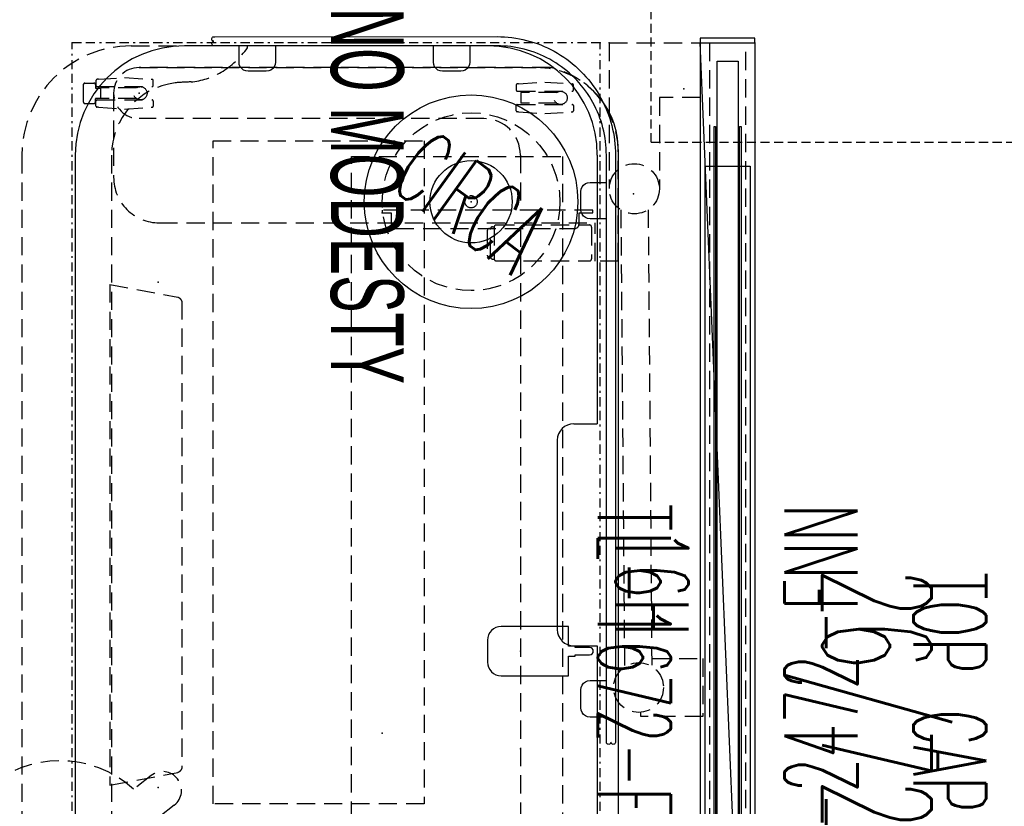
# Model space of a CAD drawing. Header units: inches. Extents: x -44 to 557, y -127 to 150.
# Tile 18 of 250: x 124 to 178, y 45 to 88. Entities that reach past the tile are written whole.
import ezdxf
from ezdxf.enums import TextEntityAlignment as Align

# ---------------------------------------------------------------- set-up
doc = ezdxf.new("R2010")
doc.units = ezdxf.units.IN
doc.header["$MEASUREMENT"] = 0
for name, pattern in [('BORDER', [1.75, 0.5, -0.25, 0.5, -0.25, 0, -0.25]), ('DASHED', [0.8, 0.5, -0.3]), ('DASHEDX2', [1.5, 1, -0.5])]:
    doc.linetypes.add(name, pattern=pattern)
for name, color, linetype in [('A-FURN-3-ECHO-SCREEN', 96, 'Continuous'), ('A-FURN-P-COMP-TEXT2', 86, 'Continuous'), ('A-FURN-P-COMP-TEXT_UTEXT', 7, 'Continuous'), ('A-FURN-P-FILE', 1, 'DASHED'), ('A-FURN-P-LIGHT', 4, 'Continuous'), ('A-FURN-P-LIGHT-TEXT2', 4, 'Continuous'), ('A-FURN-P-PNLS', 5, 'Continuous'), ('A-FURN-P-PNLS-CON', 104, 'Continuous'), ('A-FURN-P-PNLS-CON-SYMBOL', 104, 'Continuous'), ('A-FURN-P-PNLS-CON-TEXT2', 104, 'Continuous'), ('A-FURN-P-PNLS-TEXT2', 5, 'Continuous'), ('A-FURN-P-PNLS-TEXT3', 4, 'Continuous'), ('A-FURN-P-POWR', 230, 'Continuous'), ('A-FURN-P-TABLE', 3, 'Continuous'), ('A-FURN-P-TABLE-BORDER', 2, 'Continuous'), ('A-FURN-P-TABLE-EXTENDED-HEIGHT', 3, 'Continuous'), ('A-FURN-P-TABLE-SUPPORT', 202, 'Continuous'), ('A-FURN-P-TABLE-SWING', 3, 'Continuous'), ('A-FURN-P-TEXT_UTEXT', 7, 'Continuous'), ('A-FURN-P-WKSF-ACC', 202, 'Continuous'), ('PSATTR', 7, 'Continuous')]:
    doc.layers.add(name, color=color, linetype=linetype)
doc.styles.add('0', font='TXT.SHX')
doc.styles.add('CAD_FNT', font='TXT.SHX', dxfattribs={"width": 0.6})
doc.styles.add('PMSymText', font='txt.shx', dxfattribs={"width": 0.65})
doc.styles.get("Standard").update_dxf_attribs({"font": 'arial.ttf'})

# ---------------------------------------------------------------- blocks, each defined once
blk = doc.blocks.new('VZFF1-XX72-BN-2D')
at = {"layer": 'A-FURN-P-PNLS'}
for p, q in [((0, 0), (0, 3)), ((0, 3), (72, 3)), ((0, 0), (72, 0))]:
    blk.add_line(p, q, dxfattribs=at)
for p in [(0, 3), (0, 0)]:
    blk.add_point(p, dxfattribs=at)
at = {"layer": 'A-FURN-P-PNLS-TEXT2', "style": 'CAD_FNT', "width": 0.55, "flags": 8}
blk.add_attdef('ITEXT2', text='', height=6, dxfattribs=at).set_placement((36, 9.699), align=Align.MIDDLE_CENTER)
at = {"layer": 'A-FURN-P-PNLS-TEXT3', "style": 'CAD_FNT', "width": 0.55, "flags": 8}
blk.add_attdef('ITEXT3', text='', height=2.5, dxfattribs=at).set_placement((69.754, -2.5), align=Align.MIDDLE_CENTER)
at = {"layer": 'A-FURN-P-TEXT_UTEXT', "style": 'PMSymText', "width": 0.65, "flags": 8}
for tag, p in [('PSUT1', (35.702, -10)), ('PSUT3', (35.702, -22))]:
    blk.add_attdef(tag, text='', height=4, dxfattribs=at).set_placement(p, align=Align.CENTER)
at = {"layer": 'A-FURN-P-TEXT_UTEXT', "style": 'PMSymText', "width": 0.65}
blk.add_attdef('PSUT2', text='', height=4, dxfattribs=at).set_placement((35.702, -16), align=Align.CENTER)
at = {"layer": 'PSATTR', "flags": 1}
for tag in ['PSON', 'PSMC', 'PSDH', 'PSPN', 'PSQT', 'PSEC', 'PST5', 'PST4', 'PST3', 'PST2', 'PST1']:
    blk.add_attdef(tag, text='', height=1, dxfattribs=at).set_placement((0, 0), align=Align.TOP_CENTER)
blk = doc.blocks.new('VZTI-XX72-NN-2D')
at = {"layer": 'A-FURN-P-PNLS', "linetype": 'DASHEDX2'}
blk.add_line((0, 0.5), (72, 0.5), dxfattribs=at)
at = {"layer": 'A-FURN-P-PNLS'}
for p in [(0, 0), (72, 0)]:
    blk.add_point(p, dxfattribs=at)
at = {"layer": 'A-FURN-P-PNLS-TEXT2', "style": 'CAD_FNT', "width": 0.55, "flags": 8}
blk.add_attdef('ITEXT2', text='', height=4, dxfattribs=at).set_placement((36, -1.625), align=Align.TOP_CENTER)
at = {"layer": 'A-FURN-P-TEXT_UTEXT', "style": 'PMSymText', "width": 0.65, "flags": 8}
for tag, p in [('PSUT1', (34.989, -11.626)), ('PSUT3', (34.989, -23.626))]:
    blk.add_attdef(tag, text='', height=4, dxfattribs=at).set_placement(p, align=Align.CENTER)
at = {"layer": 'A-FURN-P-TEXT_UTEXT', "style": 'PMSymText', "width": 0.65}
blk.add_attdef('PSUT2', text='', height=4, dxfattribs=at).set_placement((34.989, -17.626), align=Align.CENTER)
at = {"layer": 'PSATTR', "flags": 1}
for tag in ['PSON', 'PSMC', 'PSDH', 'PSPN', 'PSQT', 'PSEC', 'PST5', 'PST4', 'PST3', 'PST2', 'PST1']:
    blk.add_attdef(tag, text='', height=1, dxfattribs=at).set_placement((0, 0), align=Align.TOP_CENTER)
blk = doc.blocks.new('VZCE-XX00-P-2D')
at = {"layer": 'A-FURN-P-PNLS-CON'}
for p, q in [((0.25, 3), (0, 3)), ((0, 3), (0, 0)), ((0.25, 0), (0.25, 3)), ((0, 0), (0.25, 0))]:
    blk.add_line(p, q, dxfattribs=at)
for p in [(0, 3), (0, 0)]:
    blk.add_point(p, dxfattribs=at)
at = {"layer": 'A-FURN-P-PNLS-CON-SYMBOL'}
for p, q in [((16.25, 7), (6.25, 7)), ((6.25, 7), (6.25, -4)), ((16.25, -4), (16.25, 7)), ((6.25, -4), (16.25, -4))]:
    blk.add_line(p, q, dxfattribs=at)
at = {"layer": 'A-FURN-P-PNLS-CON-TEXT2', "style": 'CAD_FNT', "width": 0.55, "flags": 8}
for tag, p in [('ITEXT2', (11.25, 4)), ('ITEXT3', (11.25, -1))]:
    blk.add_attdef(tag, text='', height=4, dxfattribs=at).set_placement(p, align=Align.MIDDLE_CENTER)
at = {"layer": 'A-FURN-P-TEXT_UTEXT', "style": 'PMSymText', "width": 0.65, "flags": 8}
for tag, p in [('PSUT1', (7.549, -10.002)), ('PSUT3', (7.549, -22.002))]:
    blk.add_attdef(tag, text='', height=4, dxfattribs=at).set_placement(p, align=Align.CENTER)
at = {"layer": 'A-FURN-P-TEXT_UTEXT', "style": 'PMSymText', "width": 0.65}
blk.add_attdef('PSUT2', text='', height=4, dxfattribs=at).set_placement((7.549, -16.002), align=Align.CENTER)
at = {"layer": 'PSATTR', "flags": 1}
for tag in ['PSON', 'PSMC', 'PSDH', 'PSPN', 'PSQT', 'PSEC', 'PST5', 'PST4', 'PST3', 'PST2', 'PST1']:
    blk.add_attdef(tag, text='', height=1, dxfattribs=at).set_placement((0, 0), align=Align.TOP_CENTER)
blk = doc.blocks.new('VZCC-0072-X-2D')
at = {"layer": 'A-FURN-P-PNLS'}
blk.add_line((72, 3), (0, 0), dxfattribs=at)
for p in [(0, 3), (0, 0)]:
    blk.add_point(p, dxfattribs=at)
at = {"layer": 'A-FURN-P-PNLS-TEXT2', "style": '0', "width": 0.55, "flags": 8}
blk.add_attdef('ITEXT2', text='', height=4, dxfattribs=at).set_placement((35.641, 10.508), align=Align.BOTTOM_CENTER)
at = {"layer": 'A-FURN-P-TEXT_UTEXT', "style": 'PMSymText', "width": 0.65, "flags": 8}
for tag, p in [('PSUT1', (34.989, -7.297)), ('PSUT3', (34.989, -19.297))]:
    blk.add_attdef(tag, text='', height=4, dxfattribs=at).set_placement(p, align=Align.CENTER)
at = {"layer": 'A-FURN-P-TEXT_UTEXT', "style": 'PMSymText', "width": 0.65}
blk.add_attdef('PSUT2', text='', height=4, dxfattribs=at).set_placement((34.989, -13.297), align=Align.CENTER)
at = {"layer": 'PSATTR', "flags": 1}
for tag in ['PSON', 'PSMC', 'PSDH', 'PSPN', 'PSQT', 'PSEC', 'PST5', 'PST4', 'PST3', 'PST2', 'PST1']:
    blk.add_attdef(tag, text='', height=1, dxfattribs=at).set_placement((0, 0), align=Align.TOP_CENTER)
blk = doc.blocks.new('STUC-XX72-FRZ-2D')
at = {"layer": 'A-FURN-P-WKSF-ACC'}
for p, q in [((6.763, -0.264), (65.237, -0.264)), ((6.763, -2.736), (6.763, -0.264)), ((1, -0.924), (71, -0.924)), ((1, -2.076), (1, -0.924)), ((4.597, -0.753), (67.403, -0.753)), ((4.597, -0.842), (4.597, -0.753)), ((67.403, -0.842), (4.597, -0.842)), ((71, -2.076), (1, -2.076)), ((4.597, -2.158), (67.403, -2.158)), ((4.597, -2.247), (4.597, -2.158)), ((67.403, -2.247), (4.597, -2.247)), ((65.237, -2.736), (6.763, -2.736))]:
    blk.add_line(p, q, dxfattribs=at)
at = {"layer": 'A-FURN-P-WKSF-ACC', "linetype": 'DASHEDX2'}
for p in [(0, 0), (0, -3)]:
    blk.add_point(p, dxfattribs=at)
at = {"layer": 'A-FURN-P-COMP-TEXT2', "style": '0', "width": 0.55, "flags": 8}
blk.add_attdef('ITEXT2', text='', height=4, dxfattribs=at).set_placement((29.623, -5.658), align=Align.MIDDLE_CENTER)
at = {"layer": 'A-FURN-P-TEXT_UTEXT', "style": 'PMSymText', "width": 0.65, "flags": 8}
for tag, p in [('PSUT1', (34.988, -13.738)), ('PSUT3', (34.988, -25.738))]:
    blk.add_attdef(tag, text='', height=4, dxfattribs=at).set_placement(p, align=Align.CENTER)
at = {"layer": 'A-FURN-P-TEXT_UTEXT', "style": 'PMSymText', "width": 0.65}
blk.add_attdef('PSUT2', text='', height=4, dxfattribs=at).set_placement((34.988, -19.738), align=Align.CENTER)
at = {"layer": 'PSATTR', "flags": 1}
for tag in ['PSON', 'PSMC', 'PSDH', 'PSPN', 'PSQT', 'PSEC', 'PST5', 'PST4', 'PST3', 'PST2', 'PST1']:
    blk.add_attdef(tag, text='', height=1, dxfattribs=at).set_placement((0, 0), align=Align.TOP_CENTER)
blk = doc.blocks.new('ATWT-0254-ZRN-2D')
at = {"layer": 'A-FURN-P-TABLE', "linetype": 'DASHEDX2'}
for p, q in [((8.286, 1.324), (0.286, 1.324)), ((8.286, 1.324), (8.286, -3.676)), ((-0.88, 0.69), (-25.966, 0.489)), ((-28.687, -3.817), (-28.687, -0.41)), ((-28.687, -0.41), (-28.455, -0.41)), ((-0.868, -0.811), (-25.936, -1.011)), ((-25.5, -1.007), (-25.5, -3.817)), ((5.286, -1.426), (0.286, -1.426)), ((5.286, -3.676), (5.286, -1.426)), ((8.286, -3.676), (5.286, -3.676)), ((-25.5, -3.817), (-28.687, -3.817))]:
    blk.add_line(p, q, dxfattribs=at)
for centre, radius in [((-27.094, -0.284), 1.367), ((0.278, -0.051), 1.375)]:
    blk.add_circle(centre, radius, dxfattribs=at)
for p in [(0, 0), (5.772, -2.764)]:
    blk.add_point(p, dxfattribs=at)
at = {"layer": 'A-FURN-P-TABLE-SWING', "linetype": 'DASHEDX2', "ltscale": 0.5}
for q in [(2.831, -52.476), (10.155, -0.982)]:
    blk.add_line((2.831, -0.982), q, dxfattribs=at)
blk.add_arc((1.31, -2.357), 67.628, 24.19884, 247.14298, dxfattribs=at)
at = {"layer": 'A-FURN-P-TEXT_UTEXT', "style": 'PMSymText', "width": 0.65, "flags": 8}
for tag, p in [('PSUT1', (0.13, -70.68)), ('PSUT3', (0.13, -82.68))]:
    blk.add_attdef(tag, text='', height=4, dxfattribs=at).set_placement(p, align=Align.CENTER)
at = {"layer": 'A-FURN-P-TEXT_UTEXT', "style": 'PMSymText', "width": 0.65}
blk.add_attdef('PSUT2', text='', height=4, dxfattribs=at).set_placement((0.13, -76.68), align=Align.CENTER)
at = {"layer": 'PSATTR', "flags": 1}
for tag in ['PSON', 'PSMC', 'PSDH', 'PSPN', 'PSQT', 'PSEC', 'PST5', 'PST4', 'PST3', 'PST2', 'PST1']:
    blk.add_attdef(tag, text='', height=1, dxfattribs=at).set_placement((0, 0), align=Align.TOP_CENTER)
blk = doc.blocks.new('TFPA-2954-LJSTCUNN-2D')
at = {"layer": 'A-FURN-P-TABLE'}
for p, q in [((6.16, -0.16), (20.911, -0.16)), ((20.911, -1.447), (20.911, -0.16)), ((33.089, -1.447), (33.089, -0.16)), ((33.089, -0.16), (47.84, -0.16)), ((21.811, -2.36), (32.189, -2.36)), ((0.16, -6.16), (0.16, -22.84)), ((6.16, -28.84), (47.84, -28.84))]:
    blk.add_line(p, q, dxfattribs=at)
at = {"layer": 'A-FURN-P-TABLE', "linetype": 'DASHEDX2'}
for p, q in [((0.278, -19.376, 0), (0.16, -19.376, 0)), ((6.16, -26.84), (47.84, -26.84))]:
    blk.add_line(p, q, dxfattribs=at)
at = {"layer": 'A-FURN-P-TABLE'}
for centre, radius, start, end in [((6.16, -6.16), 6, 90, 180), ((21.818, -1.454), 0.907, 179.5705, 269.5705), ((32.182, -1.454), 0.907, 270.4295, 0.4295), ((6.16, -22.84), 6, 180, 270)]:
    blk.add_arc(centre, radius, start, end, dxfattribs=at)
at = {"layer": 'A-FURN-P-TABLE', "linetype": 'DASHEDX2'}
for centre, radius, start, end in [((-2.542, -23.322, 0), 4.85, 31.0245, 54.4419), ((-1.948, -22.874, 0), 4.11, 5.5557, 29.9554), ((17.832, -22.031), 15.695, 181.6273, 184.8191), ((6.167, -22.832), 4.008, 187.4159, 269.8991)]:
    blk.add_arc(centre, radius, start, end, dxfattribs=at)
at = {"layer": 'A-FURN-P-TABLE'}
for p in [(0, 0), (13.128, -24.277), (40.872, -24.277), (2.756, -25.326), (0, -29)]:
    blk.add_point(p, dxfattribs=at)
at = {"layer": 'A-FURN-P-TABLE-BORDER', "linetype": 'BORDER'}
for p, q in [((54, 0), (0, 0)), ((0, 0), (0, -29)), ((54, -29), (0, -29))]:
    blk.add_line(p, q, dxfattribs=at)
at = {"layer": 'A-FURN-P-TABLE-EXTENDED-HEIGHT', "linetype": 'DASHEDX2'}
for p, q in [((0.16, -25.765), (0.16, -22.84)), ((6.16, -31.765), (47.84, -31.765))]:
    blk.add_line(p, q, dxfattribs=at)
blk.add_arc((6.16, -25.765), 6, 180, 270, dxfattribs=at)
at = {"layer": 'A-FURN-P-TABLE-SUPPORT'}
blk.add_line((5.856, 0.987), (48.144, 0.987), dxfattribs=at)
at = {"layer": 'A-FURN-P-TABLE-SUPPORT', "linetype": 'DASHEDX2'}
for p, q in [((9.19, -0.41), (9.19, -11.98)), ((9.324, -0.41), (9.19, -0.41)), ((9.324, -1.16), (9.324, -0.41)), ((10.112, -0.469), (11.844, -0.469)), ((9.994, -5.709), (9.994, -0.587)), ((11.962, -5.709), (11.962, -0.587)), ((2.151, -3.04), (2.249, -1.59)), ((2.249, -1.59), (2.249, -1.525)), ((2.593, -1.465), (2.309, -1.465)), ((2.653, -4.555), (2.653, -1.525)), ((3.381, -4.555), (3.381, -1.525)), ((3.441, -1.465), (3.725, -1.465)), ((3.785, -1.59), (3.785, -1.525)), ((3.883, -3.04), (3.785, -1.59)), ((9.94, -1.16), (9.324, -1.16)), ((10.19, -11.23), (10.19, -1.41)), ((2.725, -2.391), (2.725, -4.365)), ((3.308, -2.391), (3.309, -4.365)), ((2.249, -4.485), (2.151, -3.04)), ((3.785, -4.485), (3.883, -3.04)), ((1.356, -25.326), (1.356, -3.513)), ((2.249, -4.485), (2.249, -4.555)), ((2.309, -4.615), (2.593, -4.615)), ((2.725, -4.365), (3.309, -4.365)), ((3.725, -4.615), (3.441, -4.615)), ((3.785, -4.485), (3.785, -4.555)), ((6.156, -4.383), (9.19, -4.383)), ((10.19, -4.383), (43.809, -4.383)), ((10.092, -5.91), (10.092, -5.825)), ((10.112, -5.827), (11.844, -5.827)), ((11.864, -5.91), (11.864, -5.825)), ((4.156, -6.383), (4.156, -25.326)), ((10.191, -6.085), (10.191, -6.026)), ((11.746, -6.028), (10.21, -6.028)), ((10.309, -6.202), (11.648, -6.202)), ((11.766, -6.085), (11.766, -6.026)), ((9.324, -11.98), (9.324, -11.48)), ((9.324, -11.48), (9.94, -11.48)), ((9.19, -11.98), (9.324, -11.98)), ((1.901, -26.121), (1.999, -24.671)), ((1.999, -24.671), (1.999, -24.606)), ((2.343, -24.546), (2.059, -24.546)), ((2.403, -27.636), (2.403, -24.606)), ((3.131, -27.636), (3.131, -24.606)), ((3.191, -24.546), (3.475, -24.546)), ((3.535, -24.671), (3.535, -24.606)), ((3.633, -26.121), (3.535, -24.671)), ((2.475, -25.472), (2.475, -27.446)), ((3.058, -25.472), (3.059, -27.446)), ((1.999, -27.566), (1.901, -26.121)), ((3.535, -27.566), (3.633, -26.121)), ((1.999, -27.566), (1.999, -27.636)), ((2.475, -27.446), (3.059, -27.446)), ((2.491, -27.7), (2.491, -27.446)), ((3.043, -27.7), (3.043, -27.446)), ((3.535, -27.566), (3.535, -27.636)), ((2.059, -27.696), (2.343, -27.696)), ((2.205, -28.305), (2.205, -27.805)), ((2.28, -27.73), (2.461, -27.73)), ((3.255, -27.73), (3.073, -27.73)), ((3.475, -27.696), (3.191, -27.696)), ((3.33, -28.305), (3.33, -27.805)), ((3.255, -28.38), (2.268, -28.38))]:
    blk.add_line(p, q, dxfattribs=at)
for centre in [(3.017, -2.174), (2.767, -25.255)]:
    blk.add_circle(centre, 0.364, dxfattribs=at)
at = {"layer": 'A-FURN-P-TABLE-SUPPORT'}
blk.add_arc((5.853, -3.501), 4.488, 89.9633, 131.8886, dxfattribs=at)
at = {"layer": 'A-FURN-P-TABLE-SUPPORT', "linetype": 'DASHEDX2'}
for centre, radius, start, end in [((5.849, -3.512), 4.493, 131.7593, 180.0168), ((10.112, -0.587), 0.118, 89.7865, 179.7849), ((11.845, -0.587), 0.118, 0.2151, 90.2135), ((2.344, -1.56), 0.101, 110.1785, 159.812), ((2.574, -1.544), 0.081, 13.4055, 76.5945), ((3.46, -1.544), 0.081, 103.4055, 166.5945), ((3.69, -1.56), 0.101, 20.188, 69.8215), ((9.94, -1.41), 0.25, 0, 90), ((2.344, -4.521), 0.101, 200.188, 249.8215), ((2.574, -4.537), 0.081, 283.4055, 346.5945), ((3.46, -4.537), 0.081, 193.4055, 256.5945), ((3.69, -4.521), 0.101, 290.1785, 339.812), ((6.156, -6.383), 2, 90, 180), ((10.112, -5.709), 0.118, 180.2151, 270.2135), ((10.21, -5.91), 0.118, 180.2151, 270.2135), ((11.746, -5.91), 0.118, 269.7865, 359.7849), ((11.845, -5.709), 0.118, 269.7865, 359.7849), ((10.308, -6.084), 0.118, 180.2151, 270.2135), ((11.648, -6.084), 0.118, 269.7865, 359.7849), ((9.94, -11.23), 0.25, 270, 360), ((2.094, -24.641), 0.101, 110.1785, 159.812), ((2.324, -24.625), 0.081, 13.4055, 76.5945), ((3.21, -24.625), 0.081, 103.4055, 166.5945), ((3.44, -24.641), 0.101, 20.188, 69.8215), ((2.756, -25.326), 1.4, 180, 0), ((2.094, -27.602), 0.101, 200.188, 249.8215), ((2.28, -27.805), 0.075, 90, 180), ((2.324, -27.618), 0.081, 283.4055, 346.5945), ((2.461, -27.7), 0.03, 269.9997, 0.0001), ((3.073, -27.7), 0.03, 179.9999, 270.0003), ((3.21, -27.618), 0.081, 193.4055, 256.5945), ((3.255, -27.805), 0.075, 0, 90), ((3.44, -27.602), 0.101, 290.1785, 339.812), ((2.28, -28.305), 0.075, 180, 270), ((3.255, -28.305), 0.075, 270, 0)]:
    blk.add_arc(centre, radius, start, end, dxfattribs=at)
at = {"layer": 'A-FURN-P-TEXT_UTEXT', "style": 'PMSymText', "width": 0.65, "flags": 8}
for tag, p in [('PSUT1', (25.991, -37.765)), ('PSUT3', (25.991, -49.765))]:
    blk.add_attdef(tag, text='', height=4, dxfattribs=at).set_placement(p, align=Align.CENTER)
at = {"layer": 'A-FURN-P-TEXT_UTEXT', "style": 'PMSymText', "width": 0.65}
blk.add_attdef('PSUT2', text='', height=4, dxfattribs=at).set_placement((25.991, -43.765), align=Align.CENTER)
at = {"layer": 'PSATTR', "flags": 1}
for tag in ['PSON', 'PSMC', 'PSDH', 'PSPN', 'PSQT', 'PSEC', 'PST5', 'PST4', 'PST3', 'PST2', 'PST1']:
    blk.add_attdef(tag, text='', height=1, dxfattribs=at).set_placement((0, 0), align=Align.TOP_CENTER)
blk = doc.blocks.new('STUP-XX54-FPLXUC-2D')
at = {"layer": 'A-FURN-3-ECHO-SCREEN'}
for p, q in [((4.15, 0.524), (4.346, 0.583)), ((4.346, 0.583), (4.543, 0.637)), ((4.543, 0.637), (4.741, 0.685)), ((4.741, 0.685), (4.941, 0.726)), ((4.941, 0.726), (5.142, 0.761)), ((5.142, 0.761), (5.345, 0.79)), ((5.345, 0.79), (5.548, 0.813)), ((5.548, 0.813), (5.751, 0.829)), ((5.751, 0.829), (5.955, 0.838)), ((5.955, 0.838), (6.159, 0.841)), ((6.159, 0.841), (38.359, 0.841)), ((38.359, 0.841), (38.396, 0.838)), ((38.412, 0.597), (38.375, 0.591)), ((38.375, 0.591), (38.412, 0.585)), ((38.396, 0.838), (38.432, 0.827)), ((38.446, 0.612), (38.412, 0.597)), ((38.412, 0.585), (38.446, 0.569)), ((38.432, 0.827), (38.462, 0.806)), ((38.473, 0.637), (38.446, 0.612)), ((38.446, 0.569), (38.473, 0.544)), ((38.462, 0.806), (38.484, 0.777)), ((38.491, 0.669), (38.473, 0.637)), ((38.473, 0.544), (38.491, 0.512)), ((38.484, 0.777), (38.498, 0.742)), ((38.5, 0.705), (38.491, 0.669)), ((38.498, 0.742), (38.5, 0.705)), ((2.85, -0.064), (3.028, 0.037)), ((3.028, 0.037), (3.208, 0.133)), ((3.208, 0.133), (3.392, 0.223)), ((3.392, 0.223), (3.578, 0.307)), ((3.578, 0.307), (3.766, 0.385)), ((3.766, 0.385), (3.957, 0.457)), ((3.957, 0.457), (4.15, 0.524)), ((4.305, 0.047), (4.127, -0.015)), ((4.486, 0.102), (4.305, 0.047)), ((4.667, 0.152), (4.486, 0.102)), ((4.851, 0.196), (4.667, 0.152)), ((5.035, 0.234), (4.851, 0.196)), ((5.221, 0.266), (5.035, 0.234)), ((5.407, 0.293), (5.221, 0.266)), ((5.595, 0.314), (5.407, 0.293)), ((5.783, 0.328), (5.595, 0.314)), ((5.971, 0.337), (5.783, 0.328)), ((6.159, 0.34), (5.971, 0.337)), ((38.324, 0.341), (6.159, 0.34)), ((38.359, 0.341), (38.324, 0.341)), ((38.396, 0.343), (38.359, 0.341)), ((38.432, 0.354), (38.396, 0.343)), ((38.462, 0.375), (38.432, 0.354)), ((38.484, 0.405), (38.462, 0.375)), ((38.498, 0.439), (38.484, 0.405)), ((38.491, 0.512), (38.5, 0.476)), ((38.5, 0.476), (38.498, 0.439)), ((2.016, -0.65), (2.175, -0.523)), ((2.175, -0.523), (2.338, -0.399)), ((2.338, -0.399), (2.505, -0.283)), ((2.505, -0.283), (2.676, -0.171)), ((2.676, -0.171), (2.85, -0.064)), ((3.105, -0.495), (2.945, -0.594)), ((3.269, -0.402), (3.105, -0.495)), ((3.436, -0.314), (3.269, -0.402)), ((3.605, -0.231), (3.436, -0.314)), ((3.777, -0.153), (3.605, -0.231)), ((3.951, -0.081), (3.777, -0.153)), ((4.127, -0.015), (3.951, -0.081)), ((1.421, -1.209), (1.563, -1.063)), ((1.563, -1.063), (1.709, -0.92)), ((1.709, -0.92), (1.86, -0.783)), ((1.86, -0.783), (2.016, -0.65)), ((2.335, -1.037), (2.192, -1.159)), ((2.482, -0.919), (2.335, -1.037)), ((2.633, -0.806), (2.482, -0.919)), ((2.787, -0.697), (2.633, -0.806)), ((2.945, -0.594), (2.787, -0.697)), ((1.023, -1.675), (1.15, -1.516)), ((1.15, -1.516), (1.283, -1.36)), ((1.283, -1.36), (1.421, -1.209)), ((1.786, -1.552), (1.659, -1.692)), ((1.917, -1.417), (1.786, -1.552)), ((2.052, -1.286), (1.917, -1.417)), ((2.192, -1.159), (2.052, -1.286)), ((0.671, -2.176), (0.783, -2.005)), ((0.783, -2.005), (0.899, -1.838)), ((0.899, -1.838), (1.023, -1.675)), ((1.306, -2.133), (1.197, -2.287)), ((1.419, -1.982), (1.306, -2.133)), ((1.537, -1.833), (1.419, -1.982)), ((1.659, -1.692), (1.537, -1.833)), ((0.367, -2.708), (0.463, -2.528)), ((0.463, -2.528), (0.564, -2.35)), ((0.564, -2.35), (0.671, -2.176)), ((0.995, -2.605), (0.902, -2.769)), ((1.094, -2.445), (0.995, -2.605)), ((1.197, -2.287), (1.094, -2.445)), ((0.115, -3.266), (0.193, -3.078)), ((0.193, -3.078), (0.277, -2.891)), ((0.277, -2.891), (0.367, -2.708)), ((0.731, -3.105), (0.653, -3.277)), ((0.814, -2.936), (0.731, -3.105)), ((0.902, -2.769), (0.814, -2.936)), ((-0.083, -3.846), (-0.024, -3.65)), ((-0.024, -3.65), (0.043, -3.457)), ((0.043, -3.457), (0.115, -3.266)), ((0.515, -3.627), (0.454, -3.805)), ((0.581, -3.451), (0.515, -3.627)), ((0.653, -3.277), (0.581, -3.451)), ((-0.226, -4.441), (-0.185, -4.241)), ((-0.185, -4.241), (-0.137, -4.043)), ((-0.137, -4.043), (-0.083, -3.846)), ((0.348, -4.167), (0.304, -4.351)), ((0.398, -3.986), (0.348, -4.167)), ((0.454, -3.805), (0.398, -3.986)), ((-0.313, -5.048), (-0.29, -4.845)), ((-0.29, -4.845), (-0.261, -4.642)), ((-0.261, -4.642), (-0.226, -4.441)), ((0.234, -4.721), (0.207, -4.907)), ((0.266, -4.535), (0.234, -4.721)), ((0.304, -4.351), (0.266, -4.535)), ((-0.338, -5.455), (-0.329, -5.251)), ((-0.329, -5.251), (-0.313, -5.048)), ((0.172, -5.281), (0.163, -5.471)), ((0.187, -5.095), (0.172, -5.281)), ((0.207, -4.907), (0.187, -5.095)), ((-0.341, -5.659), (-0.338, -5.455)), ((-0.34, -21.163), (-0.341, -5.659)), ((0.163, -5.471), (0.16, -5.659)), ((0.16, -5.659), (0.16, -21.198)), ((-0.34, -21.198), (-0.34, -21.163)), ((-0.338, -21.235), (-0.34, -21.198)), ((-0.327, -21.271), (-0.338, -21.235)), ((-0.306, -21.301), (-0.327, -21.271)), ((-0.276, -21.323), (-0.306, -21.301)), ((-0.242, -21.337), (-0.276, -21.323)), ((-0.205, -21.339), (-0.242, -21.337)), ((-0.169, -21.33), (-0.205, -21.339)), ((-0.137, -21.312), (-0.169, -21.33)), ((-0.112, -21.285), (-0.137, -21.312)), ((-0.096, -21.251), (-0.112, -21.285)), ((-0.09, -21.214), (-0.096, -21.251)), ((-0.084, -21.251), (-0.09, -21.214)), ((-0.069, -21.285), (-0.084, -21.251)), ((-0.044, -21.312), (-0.069, -21.285)), ((-0.012, -21.33), (-0.044, -21.312)), ((0.024, -21.339), (-0.012, -21.33)), ((0.061, -21.337), (0.024, -21.339)), ((0.096, -21.323), (0.061, -21.337)), ((0.125, -21.301), (0.096, -21.323)), ((0.147, -21.271), (0.125, -21.301)), ((0.157, -21.235), (0.147, -21.271)), ((0.16, -21.198), (0.157, -21.235))]:
    blk.add_line(p, q, dxfattribs=at)
at = {"layer": 'A-FURN-3-ECHO-SCREEN', "linetype": 'DASHEDX2'}
for p, q in [((7.659, -0.559), (7.659, 0.341)), ((9.659, 0.341), (9.659, -0.559)), ((35, -0.559), (35, 0.341)), ((37, 0.341), (37, -0.559)), ((7.676, -0.689), (7.659, -0.559)), ((7.726, -0.809), (7.676, -0.689)), ((7.806, -0.913), (7.726, -0.809)), ((7.909, -0.992), (7.806, -0.913)), ((8.03, -1.042), (7.909, -0.992)), ((8.159, -1.059), (8.03, -1.042)), ((9.159, -1.059), (8.159, -1.059)), ((9.289, -1.042), (9.159, -1.059)), ((9.409, -0.992), (9.289, -1.042)), ((9.513, -0.913), (9.409, -0.992)), ((9.592, -0.809), (9.513, -0.913)), ((9.642, -0.689), (9.592, -0.809)), ((9.659, -0.559), (9.642, -0.689)), ((35.017, -0.689), (35, -0.559)), ((35.067, -0.809), (35.017, -0.689)), ((35.146, -0.913), (35.067, -0.809)), ((35.25, -0.992), (35.146, -0.913)), ((35.371, -1.042), (35.25, -0.992)), ((35.5, -1.059), (35.371, -1.042)), ((36.5, -1.059), (35.5, -1.059)), ((36.629, -1.042), (36.5, -1.059)), ((36.75, -0.992), (36.629, -1.042)), ((36.854, -0.913), (36.75, -0.992)), ((36.933, -0.809), (36.854, -0.913)), ((36.983, -0.689), (36.933, -0.809)), ((37, -0.559), (36.983, -0.689)), ((0.16, -7.16), (1.06, -7.16)), ((1.06, -7.16), (1.189, -7.177)), ((1.189, -7.177), (1.31, -7.227)), ((1.31, -7.227), (1.414, -7.306)), ((1.414, -7.306), (1.493, -7.41)), ((1.493, -7.41), (1.543, -7.531)), ((1.543, -7.531), (1.56, -7.66)), ((1.56, -7.66), (1.56, -8.66)), ((1.06, -9.16), (0.16, -9.16)), ((1.189, -9.143), (1.06, -9.16)), ((1.31, -9.093), (1.189, -9.143)), ((1.414, -9.014), (1.31, -9.093)), ((1.493, -8.91), (1.414, -9.014)), ((1.543, -8.789), (1.493, -8.91)), ((1.56, -8.66), (1.543, -8.789)), ((0.16, -17.839), (1.06, -17.839)), ((1.06, -17.839), (1.189, -17.856)), ((1.189, -17.856), (1.31, -17.906)), ((1.31, -17.906), (1.414, -17.986)), ((1.414, -17.986), (1.493, -18.089)), ((1.493, -18.089), (1.543, -18.21)), ((1.543, -18.21), (1.56, -18.339)), ((1.56, -18.339), (1.56, -19.339)), ((1.543, -19.469), (1.493, -19.589)), ((1.56, -19.339), (1.543, -19.469)), ((1.06, -19.839), (0.16, -19.839)), ((1.189, -19.822), (1.06, -19.839)), ((1.31, -19.772), (1.189, -19.822)), ((1.414, -19.693), (1.31, -19.772)), ((1.493, -19.589), (1.414, -19.693))]:
    blk.add_line(p, q, dxfattribs=at)
at = {"layer": 'A-FURN-3-ECHO-SCREEN'}
for p in [(0, 0.5), (0, 0)]:
    blk.add_point(p, dxfattribs=at)
at = {"layer": 'A-FURN-P-COMP-TEXT2', "width": 0.55, "flags": 8}
blk.add_attdef('ITEXT2', text='', height=4, dxfattribs=at).set_placement((8.396, -12.791), align=Align.MIDDLE_CENTER)
at = {"layer": 'A-FURN-P-TEXT_UTEXT', "style": 'PMSymText', "width": 0.65, "flags": 8}
for tag, p in [('PSUT1', (25.992, -27.342)), ('PSUT3', (25.992, -39.342))]:
    blk.add_attdef(tag, text='', height=4, dxfattribs=at).set_placement(p, align=Align.CENTER)
at = {"layer": 'A-FURN-P-TEXT_UTEXT', "style": 'PMSymText', "width": 0.65}
blk.add_attdef('PSUT2', text='', height=4, dxfattribs=at).set_placement((25.992, -33.342), align=Align.CENTER)
at = {"layer": 'PSATTR', "flags": 1}
for tag in ['PSON', 'PSMC', 'PSDH', 'PSPN', 'PSQT', 'PSEC', 'PST5', 'PST4', 'PST3', 'PST2', 'PST1']:
    blk.add_attdef(tag, text='', height=1, dxfattribs=at).set_placement((0, 0), align=Align.TOP_CENTER)
blk = doc.blocks.new('EUC4-BIN1-31100YN-2D')
at = {"layer": 'A-FURN-P-FILE', "linetype": 'Continuous'}
for p, q in [((1.061, 1.35), (-2.638, 1.35)), ((-2.638, 1.35), (-2.638, 0.276)), ((1.207, 1.336), (1.061, 1.35)), ((1.348, 1.293), (1.207, 1.336)), ((1.478, 1.224), (1.348, 1.293)), ((1.591, 1.131), (1.478, 1.224)), ((1.685, 1.017), (1.591, 1.131)), ((1.754, 0.887), (1.685, 1.017)), ((1.797, 0.747), (1.754, 0.887)), ((1.811, 0.6), (1.797, 0.747)), ((1.811, -0.6), (1.811, 0.6)), ((-3.989, 0.077), (-4.004, 0)), ((-4.004, 0), (-3.989, -0.077)), ((-3.945, 0.141), (-3.989, 0.077)), ((-3.88, 0.185), (-3.945, 0.141)), ((-3.804, 0.2), (-3.88, 0.185)), ((-3.004, 0.2), (-3.804, 0.2)), ((-2.638, 0.276), (-3.004, 0.276)), ((-3.004, 0.276), (-3.004, 0.2)), ((-3.989, -0.077), (-3.945, -0.141)), ((-3.945, -0.141), (-3.88, -0.185)), ((-3.88, -0.185), (-3.804, -0.2)), ((-3.804, -0.2), (-3.004, -0.2)), ((-3.004, -0.2), (-3.004, -0.276)), ((-3.004, -0.276), (-2.638, -0.276)), ((-2.638, -0.276), (-2.638, -1.351)), ((1.591, -1.131), (1.685, -1.017)), ((1.685, -1.017), (1.754, -0.887)), ((1.754, -0.887), (1.797, -0.747)), ((1.797, -0.747), (1.811, -0.6)), ((-2.638, -1.351), (1.061, -1.35)), ((1.061, -1.35), (1.207, -1.336)), ((1.207, -1.336), (1.348, -1.293)), ((1.348, -1.293), (1.478, -1.224)), ((1.478, -1.224), (1.591, -1.131))]:
    blk.add_line(p, q, dxfattribs=at)
at = {"layer": 'A-FURN-P-POWR'}
blk.add_point((0, 0), dxfattribs=at)
at = {"layer": 'A-FURN-P-COMP-TEXT_UTEXT', "style": 'PMSymText', "width": 0.65, "flags": 8}
for tag, p in [('PSUT1', (0.002, -8.001)), ('PSUT3', (0.002, -20.001))]:
    blk.add_attdef(tag, text='', height=4, dxfattribs=at).set_placement(p, align=Align.CENTER)
at = {"layer": 'A-FURN-P-COMP-TEXT_UTEXT', "style": 'PMSymText', "width": 0.65}
blk.add_attdef('PSUT2', text='', height=4, dxfattribs=at).set_placement((0.002, -14.001), align=Align.CENTER)
at = {"layer": 'PSATTR', "flags": 1}
for tag in ['PSON', 'PSMC', 'PSDH', 'PSPN', 'PSQT', 'PSEC', 'PST5', 'PST4', 'PST3', 'PST2', 'PST1']:
    blk.add_attdef(tag, text='', height=1, dxfattribs=at).set_placement((0, 0), align=Align.TOP_CENTER)
blk = doc.blocks.new('AUTG-0154-P-2D')
at = {"layer": 'A-FURN-P-TABLE', "linetype": 'DASHEDX2'}
for p, q in [((13.255, -26.926), (13.964, -23.192)), ((14.18, -22.976), (39.82, -22.976)), ((40.745, -26.926), (40.036, -23.192)), ((13.255, -26.926), (40.745, -26.926))]:
    blk.add_line(p, q, dxfattribs=at)
for centre, start, end in [((14.307, -23.319), 110.3653, 159.6347), ((39.693, -23.319), 20.3653, 69.6347)]:
    blk.add_arc(centre, 0.366, start, end, dxfattribs=at)
for p in [(0, 0), (0, -29)]:
    blk.add_point(p, dxfattribs=at)
at = {"layer": 'A-FURN-P-TEXT_UTEXT', "style": 'PMSymText', "width": 0.65, "flags": 8}
for tag, p in [('PSUT1', (25.992, -35.004)), ('PSUT3', (25.992, -47.004))]:
    blk.add_attdef(tag, text='', height=4, dxfattribs=at).set_placement(p, align=Align.CENTER)
at = {"layer": 'A-FURN-P-TEXT_UTEXT', "style": 'PMSymText', "width": 0.65}
blk.add_attdef('PSUT2', text='', height=4, dxfattribs=at).set_placement((25.992, -41.004), align=Align.CENTER)
at = {"layer": 'PSATTR', "flags": 1}
for tag in ['PSON', 'PSMC', 'PSDH', 'PSPN', 'PSQT', 'PSEC', 'PST5', 'PST4', 'PST3', 'PST2', 'PST1']:
    blk.add_attdef(tag, text='', height=1, dxfattribs=at).set_placement((0, 0), align=Align.TOP_CENTER)
blk = doc.blocks.new('ATWN-1254-ETN-C-2D')
at = {"layer": 'A-FURN-P-TABLE', "linetype": 'DASHEDX2'}
for p, q in [((-3.952, 2.315), (32.448, 2.315)), ((-3.952, -9.283), (-3.952, 2.315)), ((32.448, 2.315), (32.448, -9.283)), ((32.448, -9.283), (-3.952, -9.283))]:
    blk.add_line(p, q, dxfattribs=at)
at = {"layer": 'A-FURN-P-TABLE'}
for p in [(0, 0), (28.563, 0)]:
    blk.add_point(p, dxfattribs=at)
at = {"layer": 'A-FURN-P-TEXT_UTEXT', "style": 'PMSymText', "width": 0.65, "flags": 8}
for tag, p in [('PSUT1', (14.249, -15.284)), ('PSUT3', (14.249, -27.284))]:
    blk.add_attdef(tag, text='', height=4, dxfattribs=at).set_placement(p, align=Align.CENTER)
at = {"layer": 'A-FURN-P-TEXT_UTEXT', "style": 'PMSymText', "width": 0.65}
blk.add_attdef('PSUT2', text='', height=4, dxfattribs=at).set_placement((14.249, -21.284), align=Align.CENTER)
at = {"layer": 'PSATTR', "flags": 1}
for tag in ['PSON', 'PSMC', 'PSDH', 'PSPN', 'PSQT', 'PSEC', 'PST5', 'PST4', 'PST3', 'PST2', 'PST1']:
    blk.add_attdef(tag, text='', height=1, dxfattribs=at).set_placement((0, 0), align=Align.TOP_CENTER)
blk = doc.blocks.new('ATWM-1254-ETN-C-2D')
at = {"layer": 'A-FURN-P-TABLE', "linetype": 'DASHEDX2'}
for p, q in [((-3.952, 2.315), (32.448, 2.315)), ((-3.952, -9.283), (-3.952, 2.315)), ((32.448, 2.315), (32.448, -9.283)), ((32.448, -9.283), (-3.952, -9.283))]:
    blk.add_line(p, q, dxfattribs=at)
at = {"layer": 'A-FURN-P-TABLE'}
for p in [(0, 0), (28.563, 0)]:
    blk.add_point(p, dxfattribs=at)
at = {"layer": 'A-FURN-P-TEXT_UTEXT', "style": 'PMSymText', "width": 0.65, "flags": 8}
for tag, p in [('PSUT1', (14.248, -15.286)), ('PSUT3', (14.248, -27.286))]:
    blk.add_attdef(tag, text='', height=4, dxfattribs=at).set_placement(p, align=Align.CENTER)
at = {"layer": 'A-FURN-P-TEXT_UTEXT', "style": 'PMSymText', "width": 0.65}
blk.add_attdef('PSUT2', text='', height=4, dxfattribs=at).set_placement((14.248, -21.286), align=Align.CENTER)
at = {"layer": 'PSATTR', "flags": 1}
for tag in ['PSON', 'PSMC', 'PSDH', 'PSPN', 'PSQT', 'PSEC', 'PST5', 'PST4', 'PST3', 'PST2', 'PST1']:
    blk.add_attdef(tag, text='', height=1, dxfattribs=at).set_placement((0, 0), align=Align.TOP_CENTER)
blk = doc.blocks.new('ATTS-1011-POLT-2D')
at = {"layer": 'A-FURN-P-TABLE', "linetype": 'DASHEDX2'}
for p, q in [((9.219, 26.319), (3.1, 26.319)), ((9.219, 26.319), (9.219, 25.046)), ((9.219, 25.046), (7.123, 25.046)), ((7.123, 1.1), (7.123, 25.046)), ((-1.4, 22.584), (-1.4, 0)), ((0, -1.4), (4.623, -1.4))]:
    blk.add_line(p, q, dxfattribs=at)
for centre, radius, start, end in [((3.228, 21.586), 4.734, 91.5497, 167.83), ((4.623, 1.1), 2.5, 270, 0), ((0, 0), 1.4, 180, 270)]:
    blk.add_arc(centre, radius, start, end, dxfattribs=at)
blk.add_point((0, 0), dxfattribs=at)
at = {"layer": 'A-FURN-P-TEXT_UTEXT', "style": 'PMSymText', "width": 0.65, "flags": 8}
for tag, p in [('PSUT1', (3.445, -12.798)), ('PSUT3', (3.445, -24.798))]:
    blk.add_attdef(tag, text='', height=4, dxfattribs=at).set_placement(p, align=Align.CENTER)
at = {"layer": 'A-FURN-P-TEXT_UTEXT', "style": 'PMSymText', "width": 0.65}
blk.add_attdef('PSUT2', text='', height=4, dxfattribs=at).set_placement((3.445, -18.798), align=Align.CENTER)
at = {"layer": 'PSATTR', "flags": 1}
for tag in ['PSON', 'PSMC', 'PSDH', 'PSPN', 'PSQT', 'PSEC', 'PST5', 'PST4', 'PST3', 'PST2', 'PST1']:
    blk.add_attdef(tag, text='', height=1, dxfattribs=at).set_placement((0, 0), align=Align.TOP_CENTER)
blk = doc.blocks.new('ATTR-1301-L-2D')
at = {"layer": 'A-FURN-P-TABLE', "linetype": 'DASHEDX2'}
for p, q in [((-0.76, 0.1), (-0.76, -1.123)), ((1.304, 0.1), (1.304, -1.13))]:
    blk.add_line(p, q, dxfattribs=at)
for centre, radius, start, end in [((0.272, 0.1), 1.032, 0, 180), ((0.25, -7.033), 5.996, 99.6974, 79.8761)]:
    blk.add_arc(centre, radius, start, end, dxfattribs=at)
at = {"layer": 'A-FURN-P-TEXT_UTEXT', "style": 'PMSymText', "width": 0.65, "flags": 8}
for tag, p in [('PSUT1', (0.25, -19.029)), ('PSUT3', (0.25, -31.029))]:
    blk.add_attdef(tag, text='', height=4, dxfattribs=at).set_placement(p, align=Align.CENTER)
at = {"layer": 'A-FURN-P-TEXT_UTEXT', "style": 'PMSymText', "width": 0.65}
blk.add_attdef('PSUT2', text='', height=4, dxfattribs=at).set_placement((0.25, -25.029), align=Align.CENTER)
at = {"layer": 'PSATTR', "flags": 1}
for tag in ['PSON', 'PSMC', 'PSDH', 'PSPN', 'PSQT', 'PSEC', 'PST5', 'PST4', 'PST3', 'PST2', 'PST1']:
    blk.add_attdef(tag, text='', height=1, dxfattribs=at).set_placement((0, 0), align=Align.TOP_CENTER)
blk = doc.blocks.new('LRT1-1408-2D')
at = {"layer": 'A-FURN-P-LIGHT'}
for radius in [5.864, 2.258]:
    blk.add_circle((0, 0), radius, dxfattribs=at)
at = {"layer": 'A-FURN-P-LIGHT', "linetype": 'DASHEDX2'}
for radius in [4.879, 0.337]:
    blk.add_circle((0, 0), radius, dxfattribs=at)
at = {"layer": 'A-FURN-P-LIGHT'}
blk.add_point((0, 0), dxfattribs=at)
at = {"layer": 'A-FURN-P-LIGHT-TEXT2', "linetype": 'Continuous', "style": 'CAD_FNT', "width": 0.55, "flags": 8}
blk.add_attdef('ITEXT2', text='', height=4, dxfattribs=at).set_placement((0, 0), align=Align.MIDDLE_CENTER)
at = {"layer": 'A-FURN-P-TEXT_UTEXT', "style": 'PMSymText', "width": 0.65, "flags": 8}
for tag, p in [('PSUT1', (0, -11.867)), ('PSUT3', (0, -23.867))]:
    blk.add_attdef(tag, text='', height=4, dxfattribs=at).set_placement(p, align=Align.CENTER)
at = {"layer": 'A-FURN-P-TEXT_UTEXT', "style": 'PMSymText', "width": 0.65}
blk.add_attdef('PSUT2', text='', height=4, dxfattribs=at).set_placement((0, -17.867), align=Align.CENTER)
at = {"layer": 'PSATTR', "flags": 1}
for tag in ['PSON', 'PSMC', 'PSDH', 'PSPN', 'PSQT', 'PSEC', 'PST5', 'PST4', 'PST3', 'PST2', 'PST1']:
    blk.add_attdef(tag, text='', height=1, dxfattribs=at).set_placement((0, 0), align=Align.TOP_CENTER)

msp = doc.modelspace()

# ---------------------------------------------------------------- block references
for name, p, rotation in [('ATWT-0254-ZRN-2D', (157.591, 78.147), 90), ('TFPA-2954-LJSTCUNN-2D', (155.767, 86.433), 270), ('AUTG-0154-P-2D', (155.767, 86.433), 270), ('ATTS-1011-POLT-2D', (130.442, 83.677), 270), ('ATWN-1254-ETN-C-2D', (143.787, 77.108), 270), ('ATWM-1254-ETN-C-2D', (151.384, 76.243), 270), ('EUC4-BIN1-31100YN-2D', (151.384, 53.05), 180), ('ATTR-1301-L-2D', (131.491, 45.561), 307.9354598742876)]:
    msp.add_blockref(name, p, dxfattribs=dict(rotation=rotation))
ref = msp.add_blockref('VZCE-XX00-P-2D', (164.267, 86.433), dxfattribs=dict(rotation=90.00000000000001))
ref.add_attrib('ITEXT2', 'CE26', dxfattribs={"layer": 'A-FURN-P-PNLS-CON-TEXT2', "height": 4, "rotation": 90, "style": 'CAD_FNT', "width": 0.55}).set_placement((160.267, 97.683), align=Align.MIDDLE_CENTER)
ref.add_attrib('ITEXT3', 'A', dxfattribs={"layer": 'A-FURN-P-PNLS-CON-TEXT2', "height": 4, "rotation": 90, "style": 'CAD_FNT', "width": 0.55}).set_placement((165.267, 97.683), align=Align.MIDDLE_CENTER)
ref = msp.add_blockref('STUP-XX54-FPLXUC-2D', (155.767, 86.433), dxfattribs=dict(rotation=270))
ref.add_attrib('ITEXT2', 'NO MODESTY', dxfattribs={"layer": 'A-FURN-P-COMP-TEXT2', "height": 4, "rotation": 270, "width": 0.55}).set_placement((142.976, 78.037), align=Align.MIDDLE_CENTER)
ref = msp.add_blockref('VZTI-XX72-NN-2D', (161.267, 86.433), dxfattribs=dict(rotation=270))
ref.add_attrib('ITEXT2', 'TL-1672-FNN', dxfattribs={"layer": 'A-FURN-P-PNLS-TEXT2', "height": 4, "rotation": 270, "style": 'CAD_FNT', "width": 0.55}).set_placement((159.642, 50.433), align=Align.TOP_CENTER)
ref = msp.add_blockref('STUC-XX72-FRZ-2D', (164.267, 86.433), dxfattribs=dict(rotation=270))
ref.add_attrib('ITEXT2', '16H', dxfattribs={"layer": 'A-FURN-P-COMP-TEXT2', "height": 4, "rotation": 270, "style": '0', "width": 0.55}).set_placement((158.609, 56.81), align=Align.MIDDLE_CENTER)
ref = msp.add_blockref('VZFF1-XX72-BN-2D', (161.267, 86.433), dxfattribs=dict(rotation=270))
ref.add_attrib('ITEXT2', '26/72', dxfattribs={"layer": 'A-FURN-P-PNLS-TEXT2', "height": 6, "rotation": 270, "style": 'CAD_FNT', "width": 0.55}).set_placement((170.966, 50.433), align=Align.MIDDLE_CENTER)
ref = msp.add_blockref('VZCC-0072-X-2D', (161.267, 86.433), dxfattribs=dict(rotation=270))
ref.add_attrib('ITEXT2', 'TOP CAP', dxfattribs={"layer": 'A-FURN-P-PNLS-TEXT2', "height": 4, "rotation": 270, "style": '0', "width": 0.55}).set_placement((171.775, 50.791), align=Align.BOTTOM_CENTER)
ref = msp.add_blockref('VZTI-XX72-NN-2D', (164.267, 14.433), dxfattribs=dict(rotation=90.00000000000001))
ref.add_attrib('ITEXT2', 'TL-2472-FNN', dxfattribs={"layer": 'A-FURN-P-PNLS-TEXT2', "height": 4, "rotation": 90, "style": 'CAD_FNT', "width": 0.55}).set_placement((165.892, 50.433), align=Align.TOP_CENTER)
ref = msp.add_blockref('LRT1-1408-2D', (148.675, 77.713), dxfattribs=dict(rotation=324.0870158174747))
ref.add_attrib('ITEXT2', 'CIRCA', dxfattribs={"layer": 'A-FURN-P-LIGHT-TEXT2', "linetype": 'Continuous', "height": 4, "rotation": 324.087, "style": 'CAD_FNT', "width": 0.55}).set_placement((148.675, 77.713), align=Align.MIDDLE_CENTER)

doc.saveas('drawing.dxf')
